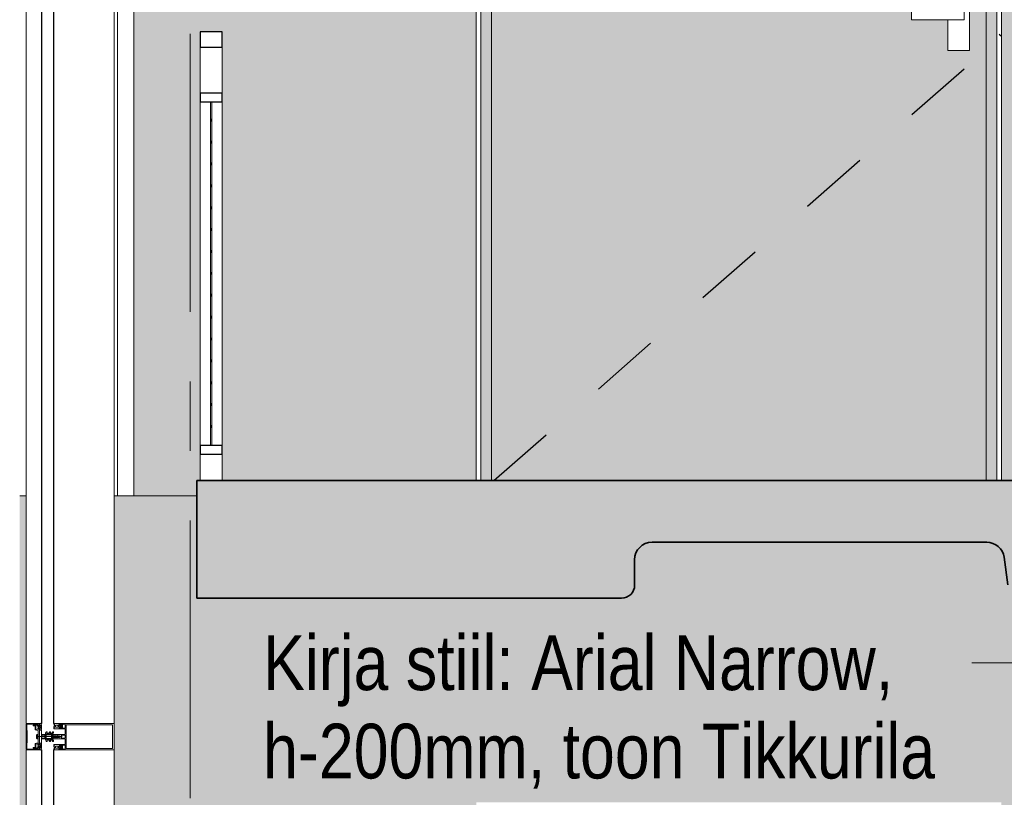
# Model space of a CAD drawing. Header units: millimetres. Extents: x -35550 to -1797, y -2320 to 9844.
# Tile 44 of 96: x -29225 to -26975, y 4911 to 6688. Entities that reach past the tile are written whole.
import ezdxf

# ---------------------------------------------------------------- set-up
doc = ezdxf.new("R2010")
doc.units = ezdxf.units.MM
doc.linetypes.add('Dash', pattern=[317.5, 158.75, -158.75])
doc.linetypes.add('Grid Line 1_2_', pattern=[1111.25, 635, -158.75, 158.75, -158.75])
for name, color, linetype, lineweight in [('Balusters', 7, 'Continuous', 18), ('Curtain Panels', 7, 'Continuous', 18), ('Curtain Panels-1', 7, 'Continuous', 25), ('Curtain Wall Mullions', 7, 'Continuous', 18), ('Detail Items', 7, 'Continuous', 18), ('Doors', 7, 'Continuous', 18), ('Generic Models', 7, 'Continuous', 18), ('Generic Models-6', 7, 'Continuous', 35), ('Grids-1', 7, 'Grid Line 1_2_', 9), ('Hidden Lines', 7, 'Dash', 25), ('Railings', 7, 'Continuous', 18), ('Rails', 7, 'Continuous', 25), ('Text Notes', 7, 'Continuous', 9), ('Walls', 7, 'Continuous', 18)]:
    doc.layers.add(name, color=color, linetype=linetype, lineweight=lineweight)
for name, color, linetype, lineweight, true_color in [('Doors-4', 7, 'Continuous', 18, 0x7da2b7), ('Generic Models-5', 9, 'Continuous', 18, 0x808080), ('Surface Pattern-1', 7, 'Continuous', 18, 0xc0c0c0)]:
    doc.layers.add(name, color=color, linetype=linetype, lineweight=lineweight, true_color=true_color)
doc.styles.add('Swis721 Cn BT_2', font='swissc.ttf', dxfattribs={"height": 125})

# ---------------------------------------------------------------- blocks, each defined once
blk = doc.blocks.new('SMA_D01_ 1-poolne - SU-P-08 - 1200x2100 EI 3 korrus-2306347-Ukse BOKSI nr')
at = {"layer": 'Doors-4'}
blk.add_hatch(color=256, dxfattribs=at).paths.add_polyline_path([(-29336, 5635), (-29311, 5635), (-29311, 7665), (-28181, 7665), (-28181, 5635), (-28156, 5635), (-28156, 7690), (-29336, 7690), (-29336, 6774.9)], flags=0)
h = blk.add_hatch(color=256, dxfattribs=at)
h.paths.add_polyline_path([(-28181, 5635), (-28181, 7665), (-29311, 7665), (-29311, 5635), (-28218.5, 5635)], flags=0)
h.paths.add_polyline_path([(-28268.5, 6617.5), (-28268.5, 6687.5), (-28351, 6687.5), (-28351, 6712.5), (-28268.5, 6712.5), (-28268.5, 6737.5), (-28218.5, 6737.5), (-28218.5, 6617.5)], flags=0)
at = {"layer": 'Doors'}
for p, q in [((-29336, 7690), (-29336, 5635)), ((-28156, 7690), (-29336, 7690)), ((-28156, 5635), (-28156, 7690)), ((-29311, 7665), (-29311, 5635)), ((-29311, 7665), (-28181, 7665)), ((-28181, 7665), (-29311, 7665)), ((-29311, 7665), (-29311, 5635)), ((-28181, 7665), (-28181, 5635)), ((-28181, 5635), (-28181, 7665)), ((-28268.5, 6737.5), (-28218.5, 6737.5)), ((-28268.5, 6712.5), (-28268.5, 6737.5)), ((-28218.5, 6737.5), (-28218.5, 6617.5)), ((-28351, 6712.5), (-28231, 6712.5)), ((-28351, 6712.5), (-28351, 6687.5)), ((-28231, 6712.5), (-28231, 6687.5)), ((-28231, 6687.5), (-28351, 6687.5)), ((-28268.5, 6617.5), (-28268.5, 6687.5)), ((-28218.5, 6617.5), (-28268.5, 6617.5))]:
    blk.add_line(p, q, dxfattribs=at)
at = {"layer": 'Hidden Lines'}
for p in [(-29346, 7700), (-29306, 5635)]:
    blk.add_line(p, (-28146, 6650), dxfattribs=at)
blk = doc.blocks.new('Rectangular Mullion - Schüco vert_ mullion_ cover cap 45mm_ profiil 150mm-1593292-Ukse BOKSI nr')
at = {"layer": 'Curtain Wall Mullions'}
for p, q in [((-30374.5, 5080), (-30374.5, 6940)), ((-30339.6, 5080), (-30339.6, 6940)), ((-30173.5, 6940), (-30173.5, 5080))]:
    blk.add_line(p, q, dxfattribs=at)
blk = doc.blocks.new('System Panel - Glazed-1985321-Ukse BOKSI nr')
at = {"layer": 'Curtain Panels-1'}
for p, q in [((-30339.5, 6940), (-30339.5, 5080)), ((-30311.5, 5080), (-30311.5, 6940))]:
    blk.add_line(p, q, dxfattribs=at)
blk = doc.blocks.new('Rectangular Mullion - Schüco vert_ mullion_ cover cap 45mm_ profiil 150mm-1587551-Ukse BOKSI nr')
at = {"layer": 'Curtain Wall Mullions'}
for p, q in [((-30374.5, 4200), (-30374.5, 5020)), ((-30339.6, 4200), (-30339.6, 5020)), ((-30173.5, 5020), (-30173.5, 4200))]:
    blk.add_line(p, q, dxfattribs=at)
blk = doc.blocks.new('Rectangular Mullion - HI_CovCap-30mm_Mull-125mm-488932-Ukse BOKSI nr')
at = {"layer": 'Detail Items'}
for p, q in [((-30374.1, 2.5), (-30374.1, 57.5)), ((-30372.8, 57.7), (-30372.8, 53.7)), ((-30355, 58.2), (-30355, 55.4)), ((-30354, 56), (-30354, 46)), ((-30349.4, 58.4), (-30353.7, 56.5)), ((-30353.6, 45.5), (-30347.5, 44.4)), ((-30352.2, 48), (-30352.2, 54.6)), ((-30351.6, 55.6), (-30350, 56.3)), ((-30346.6, 54.8), (-30347.6, 54)), ((-30347.6, 48), (-30346.6, 47.2)), ((-30347.1, 52.2), (-30347.1, 49.8)), ((-30346.5, 51.7), (-30346.5, 52.9)), ((-30346.5, 49.1), (-30346.5, 50.3)), ((-30346, 53.4), (-30344.8, 53.4)), ((-30344.4, 52.4), (-30346, 51.4)), ((-30346, 50.6), (-30344.4, 49.6)), ((-30344.8, 48.6), (-30346, 48.6)), ((-30344.3, 52.9), (-30344.3, 52.6)), ((-30344.3, 49.4), (-30344.3, 49.1)), ((-30343.9, 55.1), (-30343.9, 54.5)), ((-30343.9, 47.5), (-30343.9, 46.8)), ((-30343.3, 53.8), (-30343.3, 55.1)), ((-30342.9, 53.3), (-30342.7, 53.3)), ((-30342.8, 48.8), (-30342.8, 48.7)), ((-30342.2, 54.8), (-30342.7, 54.5)), ((-30342.5, 52.9), (-30342.6, 52.7)), ((-30342.4, 49.3), (-30342.6, 49.2)), ((-30342.4, 52.2), (-30342.3, 52.2)), ((-30342.4, 49.9), (-30342.3, 49.8)), ((-30342.2, 51.7), (-30342.3, 51.5)), ((-30342.3, 51), (-30342.1, 51)), ((-30342.1, 50.5), (-30342.3, 50.4)), ((-30339.3, 56.8), (-30340.8, 57.6)), ((-30340.1, 55.7), (-30339.3, 56.2)), ((-30339.3, 54.6), (-30340.1, 55)), ((-30340.1, 53.5), (-30339.3, 54)), ((-30339.3, 52.4), (-30340.1, 52.9)), ((-30340.1, 51.3), (-30339.3, 51.8)), ((-30339.3, 50.2), (-30340.1, 50.7)), ((-30340.1, 49.1), (-30339.3, 49.6)), ((-30339.3, 48), (-30340.1, 48.5)), ((-30340.1, 47), (-30339.3, 47.4)), ((-30339.3, 45.7), (-30340.1, 46.2)), ((-30339.1, 61), (-30339.1, 61.9)), ((-30311.1, 59.6), (-30311.1, 58.9)), ((-30310.8, 59.8), (-30310.9, 59.8)), ((-30310.1, 53.4), (-30310.9, 53)), ((-30310.9, 52.4), (-30310.1, 51.9)), ((-30310.1, 51.2), (-30310.9, 50.7)), ((-30310.9, 50.2), (-30310.1, 49.7)), ((-30310.1, 49), (-30310.9, 48.5)), ((-30310.2, 58.5), (-30310.2, 59.2)), ((-30309.9, 59.8), (-30309.9, 58.5)), ((-30309.8, 58.1), (-30308.8, 55.9)), ((-30307.5, 52.4), (-30307.5, 55.2)), ((-30306.5, 56.2), (-30303.5, 56.2)), ((-30303.5, 51.4), (-30306.5, 51.4)), ((-30301.5, 54.2), (-30301.5, 53.4)), ((-30299.5, 57.3), (-30300, 57.5)), ((-30299.9, 54.3), (-30300, 54.5)), ((-30300, 53.8), (-30299.9, 53.8)), ((-30299.9, 53.1), (-30300, 53.2)), ((-30299.9, 55), (-30299.8, 55)), ((-30299.9, 52.6), (-30299.8, 52.7)), ((-30299.6, 55.5), (-30299.7, 55.7)), ((-30299.5, 52), (-30299.7, 52.1)), ((-30299.5, 56.1), (-30299.3, 56.1)), ((-30299.4, 51.4), (-30299.3, 51.6)), ((-30298.9, 57.9), (-30298.9, 56.6)), ((-30298.3, 57.3), (-30298.3, 57.9)), ((-30298.3, 49.6), (-30298.3, 50.3)), ((-30297.9, 55.7), (-30297.9, 55.4)), ((-30297.9, 52.2), (-30297.9, 51.9)), ((-30297.7, 55.2), (-30296.1, 54.2)), ((-30296.1, 53.4), (-30297.7, 52.4)), ((-30285.6, 47.6), (-30297.6, 47.6)), ((-30296.2, 56.2), (-30297.4, 56.2)), ((-30297.4, 51.4), (-30296.2, 51.4)), ((-30295.7, 54.5), (-30295.7, 55.7)), ((-30295.7, 51.9), (-30295.7, 53.1)), ((-30294.6, 56.8), (-30295.5, 57.6)), ((-30295.5, 50), (-30294.6, 50.8)), ((-30295.1, 52.6), (-30295.1, 54.9)), ((-30291.7, 56.2), (-30292.7, 57.2)), ((-30292.7, 50.4), (-30291.7, 51.4)), ((-30291.4, 52.1), (-30291.4, 55.5)), ((-30285.1, 36.5), (-30285.1, 47.1)), ((-30181.2, 60), (-30280.5, 60)), ((-30181.2, 56.9), (-30280.5, 56.9)), ((-30188.1, 60), (-30174.6, 60)), ((-30173.1, 58.5), (-30173.1, 1.5)), ((-30350.9, 32.3), (-30350.9, 27.7)), ((-30349.5, 25.9), (-30349.5, 34.1)), ((-30347.2, 44.1), (-30347.2, 35.3)), ((-30347.2, 34.8), (-30347.2, 30.3)), ((-30347.2, 29.8), (-30347.2, 25.3)), ((-30347.2, 24.8), (-30347.2, 15.9)), ((-30346, 30), (-30291.8, 30)), ((-30339.1, 34), (-30339.1, 33.6)), ((-30339.1, 26.3), (-30339.1, 26)), ((-30338.1, 25), (-30332.4, 25)), ((-30333.1, 33.7), (-30337.4, 33.7)), ((-30337.4, 26.3), (-30333.1, 26.3)), ((-30332.1, 32.1), (-30332.1, 32.7)), ((-30332.1, 27.3), (-30332.1, 27.9)), ((-30331.1, 30.7), (-30331.8, 31.4)), ((-30331.8, 28.6), (-30331.1, 29.3)), ((-30330.7, 33.3), (-30330.7, 32.7)), ((-30330.7, 27.3), (-30330.7, 26)), ((-30330.4, 32), (-30330.1, 31.7)), ((-30330.1, 28.3), (-30330.4, 28)), ((-30330.3, 37.4), (-30330.3, 35.9)), ((-30330.3, 24.1), (-30330.3, 22.6)), ((-30328.6, 40.4), (-30330.2, 37.6)), ((-30314.3, 35.4), (-30329.8, 35.4)), ((-30329.8, 24.6), (-30314.3, 24.6)), ((-30316.6, 34.3), (-30329.7, 34.3)), ((-30328.6, 33.4), (-30328.6, 26.6)), ((-30328.1, 33.9), (-30317.1, 33.9)), ((-30317.1, 26.1), (-30328.1, 26.1)), ((-30327, 38.2), (-30326.5, 39.1)), ((-30323.3, 37.5), (-30326.5, 37.5)), ((-30321.3, 40.4), (-30322.9, 37.7)), ((-30319.7, 38.2), (-30319.2, 39.1)), ((-30316, 37.5), (-30319.3, 37.5)), ((-30316.6, 26.6), (-30316.6, 33.4)), ((-30314.1, 40.3), (-30315.6, 37.7)), ((-30315.6, 31.9), (-30315.6, 33.3)), ((-30315.6, 26.7), (-30315.6, 28.1)), ((-30314.9, 30.5), (-30315.5, 31.4)), ((-30315.4, 28.3), (-30314.2, 28.3)), ((-30315.3, 28.9), (-30314.9, 29.5)), ((-30314.6, 28.6), (-30315.1, 28.6)), ((-30314.1, 33.5), (-30314.1, 34.5)), ((-30314.1, 30.4), (-30314.1, 30.2)), ((-30314.1, 25.5), (-30314.1, 26.5)), ((-30313.9, 35.6), (-30311.9, 39.1)), ((-30311.9, 20.9), (-30313.9, 24.3)), ((-30313.8, 30.3), (-30313.6, 30.6)), ((-30313.6, 35), (-30286.6, 35)), ((-30286.6, 25), (-30313.6, 25)), ((-30312.9, 30.3), (-30312.9, 28.9)), ((-30308.7, 32.2), (-30308.6, 32.4)), ((-30308.6, 27.5), (-30308.7, 27.7)), ((-30308.2, 32.4), (-30308.1, 32.2)), ((-30308.1, 27.8), (-30308.2, 27.5)), ((-30308, 28.7), (-30308, 30.7)), ((-30307.3, 31), (-30307, 30.7)), ((-30306.8, 30.6), (-30306.8, 30.9)), ((-30306.6, 29.4), (-30306.7, 29.4)), ((-30306.3, 32.1), (-30304.6, 31.9)), ((-30304.6, 28.1), (-30306.3, 27.9)), ((-30306.1, 30.8), (-30306.1, 29.9)), ((-30305.3, 31.3), (-30305.4, 31.3)), ((-30305.4, 28.7), (-30305.3, 28.7)), ((-30303.4, 30.4), (-30304.6, 31.1)), ((-30304.6, 28.9), (-30303.4, 29.6)), ((-30304, 31.7), (-30302.6, 30.9)), ((-30302.6, 29.1), (-30304, 28.3)), ((-30293.5, 27.3), (-30293.5, 32.7)), ((-30293, 33.2), (-30285.6, 33.2)), ((-30285.6, 26.8), (-30293, 26.8)), ((-30285.1, 32.7), (-30285.1, 27.3)), ((-30285.1, 12.9), (-30285.1, 23.5)), ((-30372.8, 6.3), (-30372.8, 2.3)), ((-30355, 4.6), (-30355, 1.8)), ((-30354, 14), (-30354, 4)), ((-30353.7, 3.5), (-30349.4, 1.6)), ((-30347.5, 15.6), (-30353.6, 14.5)), ((-30352.2, 5.4), (-30352.2, 12)), ((-30350, 3.7), (-30351.6, 4.4)), ((-30347.6, 12), (-30346.6, 12.8)), ((-30346.6, 5.2), (-30347.6, 6)), ((-30347.1, 7.8), (-30347.1, 10.2)), ((-30346.5, 10.9), (-30346.5, 9.7)), ((-30346.5, 8.3), (-30346.5, 7.1)), ((-30344.8, 11.4), (-30346, 11.4)), ((-30346, 9.4), (-30344.4, 10.4)), ((-30344.4, 7.6), (-30346, 8.6)), ((-30346, 6.6), (-30344.8, 6.6)), ((-30344.3, 10.6), (-30344.3, 10.9)), ((-30344.3, 7.1), (-30344.3, 7.4)), ((-30343.9, 12.5), (-30343.9, 13.2)), ((-30343.9, 4.9), (-30343.9, 5.5)), ((-30343.3, 6.2), (-30343.3, 4.9)), ((-30342.9, 6.7), (-30342.7, 6.7)), ((-30342.8, 11.2), (-30342.8, 11.3)), ((-30342.2, 5.2), (-30342.7, 5.5)), ((-30342.4, 10.7), (-30342.6, 10.8)), ((-30342.5, 7.1), (-30342.6, 7.3)), ((-30342.4, 10.1), (-30342.3, 10.2)), ((-30342.4, 7.8), (-30342.3, 7.8)), ((-30342.1, 9.5), (-30342.3, 9.6)), ((-30342.3, 9), (-30342.1, 9)), ((-30342.2, 8.3), (-30342.3, 8.5)), ((-30339.3, 3.2), (-30340.8, 2.4)), ((-30339.3, 14.3), (-30340.1, 13.8)), ((-30340.1, 13), (-30339.3, 12.6)), ((-30339.3, 12), (-30340.1, 11.5)), ((-30340.1, 10.9), (-30339.3, 10.4)), ((-30339.3, 9.8), (-30340.1, 9.3)), ((-30340.1, 8.7), (-30339.3, 8.2)), ((-30339.3, 7.6), (-30340.1, 7.1)), ((-30340.1, 6.5), (-30339.3, 6)), ((-30339.3, 5.4), (-30340.1, 5)), ((-30340.1, 4.3), (-30339.3, 3.8)), ((-30330.2, 22.4), (-30328.6, 19.6)), ((-30326.5, 20.9), (-30327, 21.7)), ((-30326.5, 22.5), (-30323.3, 22.5)), ((-30322.9, 22.2), (-30321.3, 19.6)), ((-30319.2, 20.9), (-30319.7, 21.7)), ((-30319.3, 22.5), (-30316, 22.5)), ((-30315.6, 22.2), (-30314.1, 19.7)), ((-30311.1, 0.4), (-30311.1, 1.1)), ((-30310.1, 11), (-30310.9, 11.4)), ((-30310.9, 9.8), (-30310.1, 10.2)), ((-30310.1, 8.7), (-30310.9, 9.2)), ((-30310.9, 7.5), (-30310.1, 8)), ((-30310.1, 6.6), (-30310.9, 7)), ((-30310.8, 0.2), (-30310.9, 0.2)), ((-30310.2, 1.4), (-30310.2, 0.8)), ((-30309.9, 0.2), (-30309.9, 1.5)), ((-30309.8, 1.9), (-30308.8, 4.1)), ((-30307.5, 7.6), (-30307.5, 4.8)), ((-30303.5, 8.6), (-30306.5, 8.6)), ((-30306.5, 3.8), (-30303.5, 3.8)), ((-30301.5, 5.8), (-30301.5, 6.6)), ((-30299.9, 6.8), (-30300, 6.7)), ((-30300, 6.2), (-30299.9, 6.1)), ((-30299.9, 5.7), (-30300, 5.5)), ((-30299.5, 2.7), (-30300, 2.4)), ((-30299.9, 7.4), (-30299.8, 7.3)), ((-30299.9, 5), (-30299.8, 5)), ((-30299.5, 8), (-30299.7, 7.9)), ((-30299.6, 4.5), (-30299.7, 4.3)), ((-30299.5, 3.9), (-30299.3, 3.9)), ((-30299.4, 8.5), (-30299.3, 8.4)), ((-30298.9, 2.1), (-30298.9, 3.4)), ((-30298.3, 10.4), (-30298.3, 9.7)), ((-30298.3, 2.7), (-30298.3, 2.1)), ((-30297.9, 7.8), (-30297.9, 8.1)), ((-30297.9, 4.3), (-30297.9, 4.6)), ((-30296.1, 6.6), (-30297.7, 7.6)), ((-30297.7, 4.8), (-30296.1, 5.8)), ((-30297.6, 12.4), (-30285.6, 12.4)), ((-30297.4, 8.6), (-30296.2, 8.6)), ((-30296.2, 3.8), (-30297.4, 3.8)), ((-30295.7, 8.1), (-30295.7, 6.9)), ((-30295.7, 5.5), (-30295.7, 4.3)), ((-30295.5, 10), (-30294.6, 9.2)), ((-30294.6, 3.2), (-30295.5, 2.4)), ((-30295.1, 7.3), (-30295.1, 5)), ((-30291.7, 8.6), (-30292.7, 9.6)), ((-30292.7, 2.8), (-30291.7, 3.8)), ((-30291.4, 4.5), (-30291.4, 7.9)), ((-30181.2, 3.1), (-30280.5, 3.1)), ((-30181.2, 0), (-30280.5, 0)), ((-30174.6, 0), (-30188.1, 0)), ((-30339.1, -1), (-30339.1, -1.9))]:
    blk.add_line(p, q, dxfattribs=at)
at = {"layer": 'Detail Items', "flags": 128}
for points in [[(-30355.5, 54.9), (-30358.8, 54.9), (-30358.8, 56.2), (-30356.3, 56.2), (-30356.3, 58.7), (-30371.8, 58.7)], [(-30371.6, 60), (-30344.1, 60), (-30344.1, 58.9), (-30347.8, 57.7)], [(-30349.3, 58.4), (-30350.6, 58.4), (-30351.7, 58.7), (-30354.5, 58.7)], [(-30351.4, 13), (-30345.5, 14), (-30345.5, 12.5), (-30344.9, 12.5), (-30344.1, 13.3), (-30344.1, 46.7), (-30344.9, 47.5), (-30345.5, 47.5), (-30345.5, 46), (-30351.4, 47)], [(-30348.4, 55.6), (-30345.5, 56.4), (-30345.5, 54.5), (-30344.9, 54.5), (-30344.1, 55.3), (-30344.1, 58.5), (-30347.8, 57.5)], [(-30345.8, 54.2), (-30345.9, 54.2), (-30346.2, 54.7)], [(-30346.2, 47.3), (-30345.9, 47.8), (-30345.8, 47.8)], [(-30341.2, 59.8), (-30343.9, 59.8), (-30343.9, 55.7)], [(-30343.9, 46.2), (-30343.9, 44.8), (-30340, 44.8), (-30339.3, 45.2)], [(-30343.3, 47), (-30343.3, 48.2), (-30343, 48.2), (-30343.2, 46.9)], [(-30310.9, 48), (-30310.2, 47.6), (-30298.3, 47.6), (-30298.3, 48.9)], [(-30298.3, 58.5), (-30298.3, 60), (-30309.7, 60)], [(-30298.9, 51), (-30299, 49.7), (-30299, 51), (-30299.1, 51)], [(-30294, 54), (-30294, 58.5), (-30296.7, 58.5), (-30296.7, 57.3), (-30297.3, 57.3), (-30298.1, 58.1), (-30298.1, 60), (-30278.1, 60)], [(-30298.1, 48.1), (-30298.1, 49.5), (-30297.3, 50.3), (-30296.7, 50.3), (-30296.7, 49.1), (-30294, 49.1), (-30294, 53.5)], [(-30296, 57.5), (-30296.3, 57), (-30296.4, 57)], [(-30296.4, 50.6), (-30296.3, 50.6), (-30296, 50.1)], [(-30292, 57.9), (-30291.4, 57.3), (-30290.8, 57.3), (-30290.8, 58.5), (-30285.1, 58.5), (-30285.1, 54)], [(-30285.1, 53.5), (-30285.1, 49.1), (-30290.8, 49.1), (-30290.8, 50.3), (-30291.4, 50.3), (-30292, 49.6)], [(-30278.1, 3.1), (-30282.8, 3.1), (-30282.8, 56.9), (-30278.1, 56.9)], [(-30188.1, 56.9), (-30177.4, 56.9), (-30177.4, 3.1), (-30188.1, 3.1)], [(-30348.9, 24.8), (-30347.3, 24.6), (-30347.3, 35.4), (-30348.9, 35.2)], [(-30339.5, 15.3), (-30339.1, 15.3), (-30339.1, 44.7), (-30339.5, 44.7)], [(-30338.1, 35), (-30314.1, 35), (-30314.1, 33.4)], [(-30337.7, 33.4), (-30337.7, 32.6), (-30338.1, 32.6)], [(-30338.1, 27.3), (-30337.7, 27.3), (-30337.7, 26.6)], [(-30330.1, 25.5), (-30328.1, 25.7), (-30316.6, 25.7)], [(-30314.1, 26.6), (-30314.1, 25), (-30330, 25)], [(-30313.8, 28.4), (-30313.4, 28.8), (-30313.4, 29.8), (-30313.5, 29.6), (-30314.2, 28.7)], [(-30313.8, 29.9), (-30313.7, 29.9), (-30313.7, 30)], [(-30296.3, 30.9), (-30298.3, 32), (-30300.2, 32), (-30300.5, 32.5), (-30300.8, 32), (-30302, 32), (-30302.3, 32.5), (-30302.6, 32), (-30303.8, 32), (-30304.1, 32.5), (-30304.4, 32), (-30305.6, 32), (-30305.9, 32.5), (-30306.2, 32), (-30307.4, 32), (-30307.7, 32.5), (-30308, 32), (-30309.2, 32), (-30309.5, 32.5), (-30309.8, 32), (-30311, 32), (-30311.3, 32.5), (-30311.6, 32), (-30312.8, 32), (-30313.1, 32.5)], [(-30313.1, 27.5), (-30312.1, 27.5), (-30311.9, 28), (-30310.6, 28), (-30310.3, 27.5), (-30310.1, 28), (-30308.8, 28), (-30308.5, 27.5), (-30308.3, 28), (-30307, 28), (-30306.7, 27.5), (-30306.5, 28), (-30305.2, 28), (-30304.9, 27.5), (-30304.7, 28), (-30303.4, 28), (-30303.1, 27.5), (-30302.9, 28), (-30301.6, 28), (-30301.3, 27.5), (-30301.1, 28), (-30299.8, 28), (-30299.5, 27.5), (-30299.3, 28), (-30298.3, 28), (-30296.3, 29.1)], [(-30307.1, 29.6), (-30307.4, 30.1), (-30307.5, 28.8)], [(-30307.3, 30.4), (-30307.2, 30.4), (-30307, 30.4)], [(-30371.8, 1.3), (-30356.3, 1.3), (-30356.3, 3.8), (-30358.8, 3.8), (-30358.8, 5.1), (-30355.5, 5.1)], [(-30347.8, 2.3), (-30344.1, 1.1), (-30344.1, 0), (-30371.6, 0)], [(-30354.5, 1.3), (-30351.7, 1.3), (-30350.6, 1.6), (-30349.3, 1.6)], [(-30347.8, 2.5), (-30344.1, 1.5), (-30344.1, 4.7), (-30344.9, 5.5), (-30345.5, 5.5), (-30345.5, 3.6), (-30348.4, 4.4)], [(-30346.2, 12.7), (-30345.9, 12.2), (-30345.8, 12.2)], [(-30345.8, 5.8), (-30345.9, 5.8), (-30346.2, 5.3)], [(-30343.9, 13.8), (-30343.9, 15.2), (-30340, 15.2), (-30339.3, 14.8)], [(-30341.2, 0.2), (-30343.9, 0.2), (-30343.9, 4.3)], [(-30343.3, 13), (-30343.3, 11.8), (-30343, 11.8), (-30343.2, 13.1)], [(-30310.9, 12), (-30310.2, 12.4), (-30298.3, 12.4), (-30298.3, 11)], [(-30298.3, 1.5), (-30298.3, 0), (-30309.7, 0)], [(-30298.9, 8.9), (-30299, 10.2), (-30299, 9), (-30299.1, 9)], [(-30294, 6.4), (-30294, 10.9), (-30296.7, 10.9), (-30296.7, 9.7), (-30297.3, 9.7), (-30298.1, 10.5), (-30298.1, 11.9)], [(-30278.1, 0), (-30298.1, 0), (-30298.1, 1.9), (-30297.3, 2.7), (-30296.7, 2.7), (-30296.7, 1.5), (-30294, 1.5), (-30294, 5.9)], [(-30296.4, 9.4), (-30296.3, 9.4), (-30296, 9.9)], [(-30296, 2.5), (-30296.3, 3), (-30296.4, 3)], [(-30292, 10.3), (-30291.4, 9.7), (-30290.8, 9.7), (-30290.8, 10.9), (-30285.1, 10.9), (-30285.1, 6.4)], [(-30285.1, 5.9), (-30285.1, 1.5), (-30290.8, 1.5), (-30290.8, 2.7), (-30291.4, 2.7), (-30292, 2)]]:
    blk.add_lwpolyline(points, dxfattribs=at)
for points in [[(-30339.5, 15.3), (-30339.5, 44.7), (-30344, 44.7), (-30344, 15.3)], [(-30302.1, 30), (-30303.2, 30)]]:
    blk.add_lwpolyline(points, close=True, dxfattribs=at)
at = {"layer": 'Detail Items'}
for centre, radius, start, end in [((-30371.6, 57.5), 2.5, 89.9958, 180.0044), ((-30371.8, 57.7), 1, 89.9747, 180.027), ((-30834.2, 30), 462, 357.0596, 2.9404), ((-30355.5, 55.4), 0.5, 269.9693, 0.0307), ((-30354.5, 58.2), 0.5, 89.9737, 180.0289), ((-30353.5, 56), 0.5, 115, 180), ((-30353.5, 46), 0.5, 180, 260), ((-30351.2, 54.6), 1, 115, 180), ((-30351.2, 48), 1, 180, 260), ((-30349.7, 55.8), 0.6, 18.8192, 115), ((-30349.2, 57.9), 0.6, 8.4417, 115), ((-30349.3, 57.6), 0.8, 31.4994, 90), ((-30348.6, 56.2), 0.6, 198.8192, 285), ((-30348, 58.4), 0.674, 211.4994, 289.3465), ((-30348, 58.1), 0.6, 188.4417, 285), ((-30347.1, 53.4), 0.8, 129.9967, 247.3844), ((-30347.1, 48.6), 0.8, 112.6228, 229.9969), ((-30347.6, 52.2), 0.5, 0.0003, 67.3776), ((-30347.6, 49.8), 0.5, 292.6209, 0.0012), ((-30346.4, 54.5), 0.3, 30.0049, 129.9897), ((-30346.4, 47.4), 0.3, 229.9887, 330.0017), ((-30346, 52.9), 0.5, 89.9899, 180.0101), ((-30346.2, 51.7), 0.3, 179.9936, 300.0024), ((-30346.2, 50.3), 0.3, 60.0027, 180.0013), ((-30346, 49.1), 0.5, 180.0092, 269.9908), ((-30345, 51.2), 3.14, 75.4979, 104.5021), ((-30345, 50.8), 3.14, 255.517, 283.1975), ((-30344.8, 52.9), 0.5, 359.9897, 90.0103), ((-30344.8, 49.1), 0.5, 270.009, 359.991), ((-30344.6, 52.6), 0.3, 299.9936, 0.0121), ((-30344.6, 49.4), 0.3, 359.9893, 60.005), ((-30344.2, 47.5), 0.3, 0, 103.1975), ((-30344.2, 54.5), 0.3, 270.0185, 359.0948), ((-30343.9, 55.4), 0.3, 270, 90), ((-30343.6, 47), 0.33, 215.0901, 360), ((-30343.6, 46.2), 0.3, 97.1885, 179.997), ((-30343.7, 46.9), 0.5, 277.1737, 0.0088), ((-30342.6, 55.1), 0.65, 0, 180), ((-30342.8, 53.8), 0.5, 180, 215.0779), ((-30343, 48.2), 0.3, 144.1588, 180), ((-30342.2, 53.6), 1, 120.0023, 179.1728), ((-30342.8, 53.6), 0.339, 179.1783, 266.9975), ((-30346.8, 51), 4.4, 324.1588, 35.0779), ((-30343, 48.5), 0.3, 270.0112, 26.991), ((-30342.6, 48.9), 0.3, 105.0015, 206.9968), ((-30342.7, 53), 0.272, 330.011, 86.9853), ((-30342.3, 52.5), 0.316, 150.007, 251.9967), ((-30342.2, 50.1), 0.316, 120.0026, 221.9974), ((-30342.1, 51.3), 0.316, 134.991, 237.0104), ((-30342.5, 49.6), 0.3, 284.9955, 42.0028), ((-30342.4, 51.9), 0.3, 315.0005, 72.0009), ((-30342.4, 55.1), 0.4, 299.9937, 0), ((-30342.3, 50.7), 0.3, 300.0003, 56.9985), ((-30342.5, 62.3), 2.86, 297.5921, 351.6433), ((-30340.5, 58.1), 0.5, 115.3637, 240.1649), ((-30342, 61.1), 2.91, 295.3637, 350.4545), ((-30339.9, 55.4), 0.417, 125.132, 234.868), ((-30339.9, 53.2), 0.415, 125.012, 234.988), ((-30339.9, 51), 0.43, 127.8436, 233.8234), ((-30339.9, 48.8), 0.419, 125.4665, 234.6999), ((-30339.9, 46.6), 0.416, 116.9541, 241.568), ((-30339.4, 61.9), 0.3, 359.9022, 171.6433), ((-30339.4, 56.5), 0.3, 300.7154, 60.1649), ((-30339.4, 54.3), 0.3, 300.5887, 59.5346), ((-30339.4, 52.1), 0.3, 300.1448, 59.5346), ((-30339.4, 49.9), 0.3, 300.3449, 59.5346), ((-30339.4, 47.7), 0.3, 300.3446, 59.7685), ((-30339.4, 45.5), 0.3, 299.7965, 60.132), ((-30341.1, 61), 2, 350.4545, 359.9022), ((-30310.9, 59.6), 0.2, 89.962, 180.0227), ((-30300.4, 58.9), 10.7, 180.0006, 206.6602), ((-30310.8, 52.7), 0.3, 119.9964, 240.0036), ((-30310.8, 50.5), 0.3, 119.9964, 240.0036), ((-30310.8, 48.3), 0.3, 119.9964, 240.0036), ((-30310.8, 59.2), 0.6, 359.9898, 90.0124), ((-30303.9, 58.5), 6.3, 180.0004, 208.0721), ((-30310.4, 53.9), 0.51, 301.8069, 26.6614), ((-30310.3, 51.6), 0.41, 299.9985, 60.0015), ((-30310.3, 49.4), 0.41, 300.0052, 59.9948), ((-30309.7, 59.8), 0.2, 90.0083, 179.9961), ((-30308.9, 58.5), 1, 180.0045, 203.9938), ((-30309.1, 55.7), 0.35, 208.0748, 23.9984), ((-30306.5, 55.2), 1, 89.9928, 180.0072), ((-30306.5, 52.4), 1, 180.0013, 269.9987), ((-30303.5, 54.2), 2, 359.9974, 90.0026), ((-30303.5, 53.4), 2, 270.0021, 359.9979), ((-30299.5, 57.9), 0.65, 0, 180), ((-30299.8, 57.9), 0.4, 180, 240.0063), ((-30299.9, 53.5), 0.3, 123.0015, 239.9997), ((-30299.8, 54.7), 0.3, 107.9991, 224.9995), ((-30299.7, 52.4), 0.3, 137.9972, 255.0045), ((-30300.1, 54.1), 0.316, 302.9896, 45.009), ((-30300, 52.9), 0.316, 318.0026, 59.9974), ((-30295.4, 53.8), 4.4, 144.9221, 215.8412), ((-30299.9, 55.3), 0.316, 288.0033, 29.993), ((-30299.5, 55.8), 0.272, 93.0147, 209.989), ((-30300, 56.4), 1, 0.8272, 59.9977), ((-30299.6, 51.7), 0.3, 333.0032, 74.9985), ((-30299.1, 51.3), 0.3, 153.009, 269.9888), ((-30299.3, 56.4), 0.339, 273.0025, 0.8217), ((-30299.4, 56.6), 0.5, 324.9221, 0), ((-30298.5, 49.7), 0.5, 179.9912, 262.8263), ((-30299.2, 51), 0.3, 360, 35.8412), ((-30298.6, 49.8), 0.33, 180, 324.9099), ((-30298.3, 58.2), 0.3, 90, 270), ((-30298.6, 48.9), 0.3, 0.003, 82.8115), ((-30298, 57.3), 0.3, 180.9052, 269.9815), ((-30298, 50.3), 0.3, 76.8025, 180), ((-30297.6, 48.1), 0.5, 180, 270), ((-30297.2, 54), 3.14, 75.4979, 104.5021), ((-30297.4, 55.7), 0.5, 89.9897, 180.0103), ((-30297.6, 55.4), 0.3, 179.9879, 240.0064), ((-30297.6, 52.2), 0.3, 119.995, 180.0107), ((-30297.4, 51.9), 0.5, 180.009, 269.991), ((-30297.2, 53.6), 3.14, 256.8025, 284.483), ((-30296.2, 55.7), 0.5, 359.9899, 90.0101), ((-30296.2, 51.9), 0.5, 270.0092, 359.9908), ((-30296, 54.5), 0.3, 239.9976, 0.0064), ((-30296, 53.1), 0.3, 359.9987, 119.9973), ((-30295.7, 57.3), 0.3, 50.0103, 149.9951), ((-30295.7, 50.2), 0.3, 209.9983, 310.0113), ((-30294.6, 54.9), 0.5, 112.6224, 179.9997), ((-30294.6, 52.6), 0.5, 179.9988, 247.3791), ((-30295.1, 56.1), 0.8, 292.6156, 50.0033), ((-30295.1, 51.4), 0.8, 310.0031, 67.3772), ((-30294, 53.8), 0.25, 281.537, 78.463), ((-30292.4, 57.6), 0.5, 45, 225), ((-30292.4, 50), 0.5, 135, 315), ((-30292.4, 55.5), 1, 360, 45), ((-30292.4, 52.1), 1, 315, 360), ((-30285.6, 47.1), 0.5, 0, 90), ((-30285.1, 53.8), 0.25, 281.537, 78.463), ((-30174.6, 58.5), 1.5, 360, 90), ((-30341.8, 29.9), 9.4, 153.767, 165.5787), ((-30341.8, 30.1), 9.41, 194.4257, 206.2319), ((-30348.3, 33.1), 2.2, 103.9707, 152.728), ((-30348.3, 26.9), 2.2, 207.2746, 256.0268), ((-30347.5, 44.1), 0.3, 0, 80), ((-30347.3, 35), 0.256, 282.6804, 77.3196), ((-30347.3, 30), 0.256, 282.6804, 77.3196), ((-30347.3, 25), 0.256, 282.6804, 77.3196), ((-30338.1, 34), 1, 90, 180), ((-30338.1, 33.6), 1, 180, 270), ((-30338.1, 26.3), 1, 90, 180), ((-30338.1, 26), 1, 180, 270), ((-30337.4, 33.4), 0.3, 90, 180), ((-30337.4, 26.6), 0.3, 180, 270), ((-30333.1, 32.7), 1, 0, 90), ((-30333.1, 27.3), 1, 270, 0), ((-30332.4, 26), 1, 270, 306.8699), ((-30331.1, 32.1), 1, 180, 225), ((-30331.1, 27.9), 1, 135, 180), ((-30331.2, 24.4), 1, 53.1301, 126.8699), ((-30331.8, 30), 1, 315, 45), ((-30329.7, 33.3), 1, 90, 180), ((-30329.7, 32.7), 1, 180, 225), ((-30329.7, 27.3), 1, 135, 180), ((-30330.2, 26), 0.5, 180, 276), ((-30330, 26), 1, 233.1301, 270), ((-30329.8, 37.4), 0.5, 150, 180), ((-30329.8, 35.9), 0.5, 180, 270), ((-30329.8, 24.1), 0.5, 90, 180), ((-30329.8, 22.6), 0.5, 180, 210), ((-30331.8, 30), 2.4, 315, 45), ((-30327.6, 39.8), 1.2, 60, 150), ((-30328.1, 33.4), 0.5, 90, 180), ((-30328.1, 26.6), 0.5, 180, 270), ((-30327.6, 39.7), 1.3, 330, 60), ((-30326.5, 38), 0.5, 150, 270), ((-30323.3, 38), 0.5, 270, 330), ((-30320.3, 39.8), 1.2, 60, 150), ((-30319.3, 38), 0.5, 150, 270), ((-30320.3, 39.7), 1.3, 330, 60), ((-30317.1, 33.4), 0.5, 0, 90), ((-30317.1, 26.6), 0.5, 270, 0), ((-30316.6, 33.3), 1, 0, 90), ((-30316.6, 26.7), 1, 270, 0), ((-30316, 38), 0.5, 270, 330), ((-30314.6, 31.9), 1, 180, 210), ((-30315.4, 28.1), 0.2, 90, 180), ((-30315.1, 28.8), 0.2, 150, 270), ((-30315.8, 30), 1, 330, 30), ((-30314.6, 29.1), 0.5, 270, 315), ((-30314.3, 35.9), 0.5, 270, 330), ((-30314.3, 24.1), 0.5, 30, 90), ((-30314.2, 28.8), 0.5, 270, 315), ((-30313, 39.7), 1.3, 64.4117, 150), ((-30313.6, 34.5), 0.5, 90, 180), ((-30313.1, 33.5), 1, 180, 270), ((-30312.6, 33.4), 1.5, 180, 280.22), ((-30313.3, 30.4), 0.8, 95.5038, 180), ((-30313.8, 30.2), 0.3, 180, 270), ((-30312.6, 26.6), 1.5, 79.78, 180), ((-30313.1, 26.5), 1, 90, 180), ((-30313.6, 25.5), 0.5, 180, 270), ((-30313.7, 30.2), 0.2, 135, 270), ((-30313.7, 29.7), 0.2, 0, 90), ((-30313.3, 30.3), 0.4, 0, 135), ((-30313.6, 29.8), 0.2, 0, 90), ((-30313.7, 29.6), 0.2, 315, 0), ((-30308.8, -16.6), 48, 88.223, 95.5038), ((-30313.6, 29), 0.2, 315, 0), ((-30312.7, 28.9), 0.2, 180, 265.2875), ((-30308.8, 76.5), 48, 265.2875, 270.6868), ((-30313, 39.7), 1.3, 330, 60), ((-30308.8, 12.2), 20, 89.7236, 100.22), ((-30308.8, 47.7), 20, 259.78, 270.2764), ((-30308.4, 32.3), 0.2, 30, 150), ((-30308.4, 27.6), 0.2, 210, 330), ((-30308.2, 28.7), 0.2, 270.6868, 0), ((-30308.8, 12.2), 20, 83, 88.0497), ((-30308.8, 47.7), 20, 271.9503, 277), ((-30307.6, 30.7), 0.4, 45, 180), ((-30307.3, 30.2), 0.2, 90, 180), ((-30307.3, 28.8), 0.2, 180, 271.7659), ((-30307.2, 30.2), 0.2, 90, 210), ((-30307.3, 30.9), 0.5, 360, 88.223), ((-30308.8, 76.5), 48, 271.7659, 274), ((-30307.2, 30.6), 0.2, 270, 45), ((-30306.7, 29.9), 0.5, 210, 270), ((-30307, 30.6), 0.2, 270, 0), ((-30306.6, 29.9), 0.5, 270, 0), ((-30305.6, 30.8), 0.5, 86.1698, 180), ((-30308.8, -16.6), 48, 86, 86.1698), ((-30305.4, 29.7), 1.6, 60, 86), ((-30305.4, 30.3), 1.6, 274, 300), ((-30304.8, 30.4), 1.5, 60, 83), ((-30304.8, 29.6), 1.5, 277, 300), ((-30303.7, 30), 0.5, 0.0573, 60), ((-30303.7, 30), 0.5, 300, 359.9427), ((-30303.1, 30), 1, 0.0286, 60), ((-30303.1, 30), 1, 300, 359.9714), ((-30296.8, 30), 1, 300, 60), ((-30293, 32.7), 0.5, 90, 180), ((-30293, 27.3), 0.5, 180, 270), ((-30286.6, 36.5), 1.5, 270, 360), ((-30286.6, 23.5), 1.5, 0, 90), ((-30285.6, 32.7), 0.5, 360, 90), ((-30285.6, 27.3), 0.5, 270, 360), ((-30371.6, 2.5), 2.5, 179.998, 270.002), ((-30371.8, 2.3), 0.999, 179.97, 270.03), ((-30355.5, 4.6), 0.5, 359.9693, 90.0307), ((-30354.5, 1.8), 0.5, 179.9728, 270.0281), ((-30353.5, 14), 0.5, 100, 180), ((-30353.5, 4), 0.5, 180, 245), ((-30351.2, 12), 1, 100, 180), ((-30351.2, 5.4), 1, 180, 245), ((-30349.7, 4.2), 0.6, 245, 341.1808), ((-30349.2, 2.1), 0.6, 245, 351.5583), ((-30349.3, 2.4), 0.8, 270, 328.5006), ((-30348.6, 3.8), 0.6, 75, 161.1808), ((-30348, 1.9), 0.6, 75, 171.5583), ((-30348, 1.6), 0.674, 70.6535, 148.5006), ((-30347.1, 11.4), 0.8, 130.0031, 247.3772), ((-30347.1, 6.6), 0.8, 112.6156, 230.0033), ((-30347.5, 15.9), 0.3, 280, 360), ((-30347.6, 10.2), 0.5, 359.9988, 67.3791), ((-30347.6, 7.8), 0.5, 292.6224, 359.9997), ((-30346.4, 12.6), 0.3, 29.9983, 130.0113), ((-30346.4, 5.5), 0.3, 230.0103, 329.9951), ((-30346, 10.9), 0.5, 90.0092, 179.9908), ((-30346.2, 9.7), 0.3, 179.9987, 299.9973), ((-30346.2, 8.3), 0.3, 59.9976, 180.0064), ((-30346, 7.1), 0.5, 179.9899, 270.0101), ((-30345, 9.2), 3.14, 76.8025, 104.483), ((-30345, 8.8), 3.14, 255.4979, 284.5021), ((-30344.8, 10.9), 0.5, 0.009, 89.991), ((-30344.8, 7.1), 0.5, 269.9897, 0.0103), ((-30344.6, 10.6), 0.3, 299.995, 0.0107), ((-30344.6, 7.4), 0.3, 359.9879, 60.0064), ((-30344.2, 12.5), 0.3, 256.8025, 0), ((-30344.2, 5.5), 0.3, 0.9052, 89.9815), ((-30343.6, 13.8), 0.3, 180.003, 262.8115), ((-30343.6, 13), 0.33, 0, 144.9099), ((-30343.9, 4.6), 0.3, 270, 90), ((-30343.7, 13.1), 0.5, 359.9912, 82.8263), ((-30343, 11.8), 0.3, 180, 215.8412), ((-30342.8, 6.2), 0.5, 144.9221, 180), ((-30342.6, 4.9), 0.65, 180, 0), ((-30346.8, 9), 4.4, 324.9221, 35.8412), ((-30342.8, 6.4), 0.339, 93.0025, 180.8217), ((-30342.2, 6.4), 1, 180.8272, 239.9977), ((-30343, 11.5), 0.3, 333.009, 89.9888), ((-30342.6, 11.1), 0.3, 153.0032, 254.9985), ((-30342.7, 7), 0.272, 273.0147, 29.989), ((-30342.3, 7.5), 0.316, 108.0033, 209.993), ((-30342.2, 9.9), 0.316, 138.0026, 239.9974), ((-30342.5, 10.4), 0.3, 317.9972, 75.0045), ((-30342.1, 8.7), 0.316, 122.9896, 225.009), ((-30342.4, 8.1), 0.3, 287.9991, 44.9995), ((-30342.4, 4.9), 0.4, 360, 60.0063), ((-30342.3, 9.3), 0.3, 303.0015, 59.9997), ((-30342.5, -2.3), 2.86, 8.3567, 62.4079), ((-30340.5, 1.9), 0.5, 119.8351, 244.6363), ((-30342, -1.1), 2.91, 9.5455, 64.6363), ((-30339.9, 13.4), 0.416, 118.432, 243.0459), ((-30339.9, 11.2), 0.419, 125.3001, 234.5335), ((-30339.9, 9), 0.43, 126.1766, 232.1564), ((-30339.9, 6.8), 0.415, 125.012, 234.988), ((-30339.9, 4.6), 0.417, 125.132, 234.868), ((-30339.4, 14.5), 0.3, 299.868, 60.2035), ((-30339.4, 12.3), 0.3, 300.2315, 59.6554), ((-30339.4, 10.1), 0.3, 300.4654, 59.6551), ((-30339.4, 7.9), 0.3, 300.4654, 59.8552), ((-30339.4, 5.7), 0.3, 300.4654, 59.4113), ((-30339.4, 3.5), 0.3, 299.8351, 59.2846), ((-30327.6, 20.2), 1.2, 210, 300), ((-30326.5, 22), 0.5, 90, 210), ((-30327.6, 20.3), 1.3, 300, 30), ((-30323.3, 22), 0.5, 30, 90), ((-30320.3, 20.2), 1.2, 210, 300), ((-30319.3, 22), 0.5, 90, 210), ((-30320.3, 20.3), 1.3, 300, 30), ((-30316, 22), 0.5, 30, 90), ((-30313, 20.3), 1.3, 210, 295.5883), ((-30313, 20.3), 1.3, 300, 30), ((-30310.8, 11.7), 0.3, 119.9964, 240.0036), ((-30310.8, 9.5), 0.3, 119.9964, 240.0036), ((-30310.8, 7.3), 0.3, 119.9964, 240.0036), ((-30300.4, 1.1), 10.7, 153.3398, 179.9994), ((-30310.9, 0.4), 0.2, 179.9773, 270.038), ((-30310.8, 0.8), 0.6, 269.9876, 0.0102), ((-30303.9, 1.4), 6.3, 151.9279, 179.9996), ((-30310.3, 10.6), 0.41, 300.0052, 59.9948), ((-30310.3, 8.4), 0.41, 299.9985, 60.0015), ((-30310.4, 6.1), 0.51, 333.3386, 58.1931), ((-30308.9, 1.5), 1, 156.0062, 179.9955), ((-30309.7, 0.2), 0.2, 180.0039, 269.9917), ((-30309.1, 4.2), 0.35, 336.0016, 151.9252), ((-30306.5, 7.6), 1, 90.0013, 179.9987), ((-30306.5, 4.8), 1, 179.9928, 270.0072), ((-30303.5, 6.6), 2, 0.0021, 89.9979), ((-30303.5, 5.8), 2, 269.9974, 0.0026), ((-30299.9, 6.5), 0.3, 120.0003, 236.9985), ((-30299.8, 2.1), 0.4, 119.9937, 180), ((-30299.5, 2.1), 0.65, 180, 0), ((-30299.8, 5.3), 0.3, 135.0005, 252.0009), ((-30299.7, 7.6), 0.3, 104.9955, 222.0028), ((-30300, 7.1), 0.316, 300.0026, 41.9974), ((-30300.1, 5.9), 0.316, 314.991, 57.0104), ((-30295.4, 6.2), 4.4, 144.1588, 215.0779), ((-30299.9, 4.7), 0.316, 330.007, 71.9967), ((-30299.5, 4.2), 0.272, 150.011, 266.9853), ((-30299.6, 8.3), 0.3, 285.0015, 26.9968), ((-30300, 3.6), 1, 300.0023, 359.1728), ((-30299.1, 8.7), 0.3, 90.0112, 206.991), ((-30299.3, 3.6), 0.339, 359.1783, 86.9975), ((-30298.5, 10.2), 0.5, 97.1737, 180.0088), ((-30299.4, 3.4), 0.5, 360, 35.0779), ((-30298.6, 10.2), 0.33, 35.0901, 180), ((-30299.2, 8.9), 0.3, 324.1588, 0), ((-30298.6, 11), 0.3, 277.1885, 359.997), ((-30298.3, 1.8), 0.3, 90, 270), ((-30298, 9.7), 0.3, 180, 283.1975), ((-30298, 2.7), 0.3, 90.0185, 179.0948), ((-30297.6, 11.9), 0.5, 90, 180), ((-30297.2, 6), 3.14, 255.4979, 284.5021), ((-30297.2, 6.3), 3.14, 75.517, 103.1975), ((-30297.4, 8.1), 0.5, 90.009, 179.991), ((-30297.6, 7.8), 0.3, 179.9893, 240.005), ((-30297.6, 4.6), 0.3, 119.9936, 180.0121), ((-30297.4, 4.3), 0.5, 179.9897, 270.0103), ((-30296.2, 8.1), 0.5, 0.0092, 89.9908), ((-30296.2, 4.3), 0.5, 269.9899, 0.0101), ((-30296, 6.9), 0.3, 240.0027, 0.0013), ((-30296, 5.5), 0.3, 359.9936, 120.0024), ((-30295.7, 9.7), 0.3, 49.9887, 150.0017), ((-30295.7, 2.6), 0.3, 210.0049, 309.9897), ((-30294.6, 7.3), 0.5, 112.6209, 180.0012), ((-30294.6, 5), 0.5, 180.0003, 247.3776), ((-30295.1, 8.5), 0.8, 292.6228, 49.9969), ((-30295.1, 3.8), 0.8, 309.9967, 67.3844), ((-30294, 6.2), 0.25, 281.537, 78.463), ((-30292.4, 10), 0.5, 45, 225), ((-30292.4, 2.4), 0.5, 135, 315), ((-30292.4, 7.9), 1, 360, 45), ((-30292.4, 4.5), 1, 315, 0), ((-30285.6, 12.9), 0.5, 270, 360), ((-30285.1, 6.2), 0.25, 281.537, 78.463), ((-30174.6, 1.5), 1.5, 270, 360), ((-30339.4, -1.9), 0.3, 188.3567, 0.0978), ((-30341.1, -1), 2, 0.0978, 9.5455)]:
    blk.add_arc(centre, radius, start, end, dxfattribs=at)
blk = doc.blocks.new('System Panel - Glazed-1985320-Ukse BOKSI nr')
at = {"layer": 'Curtain Panels-1'}
for p, q in [((-30339.5, 7820), (-30339.5, 7000)), ((-30311.5, 7000), (-30311.5, 7820))]:
    blk.add_line(p, q, dxfattribs=at)
blk = doc.blocks.new('Generic Models 29 - Generic Models 27-1787128-Ukse BOKSI nr')
at = {"layer": 'Generic Models-5'}
blk.add_hatch(color=256, dxfattribs=at).paths.add_polyline_path([(-27994.8, 5358.4), (-27994.8, 5590), (-27694.6, 5590), (-27690.4, 5635), (-29985, 5635), (-29985, 5366.2), (-29014.2, 5366.2), (-28999.2, 5370.2), (-28988.2, 5381.2), (-28984.2, 5396.2), (-28984.2, 5454.2), (-28978.9, 5474.2), (-28964.2, 5488.9), (-28944.2, 5494.2), (-28179.3, 5494.2), (-28160.9, 5489.7), (-28146.7, 5477.3), (-28139.7, 5459.8), (-28130.9, 5397.1), (-28123, 5377.4), (-28107, 5363.4), (-28086.3, 5358.4)], flags=0)
at = {"layer": 'Generic Models-6'}
for p, q in [((-27690.4, 5635), (-29985, 5635)), ((-29985, 5635), (-29985, 5366.2)), ((-28944.2, 5494.2), (-28179.3, 5494.2)), ((-28984.2, 5396.2), (-28984.2, 5454.2)), ((-28139.7, 5459.8), (-28130.9, 5397.1)), ((-29985, 5366.2), (-29014.2, 5366.2))]:
    blk.add_line(p, q, dxfattribs=at)
for centre, radius, start, end in [((-28944.2, 5454.2), 40, 90, 180), ((-28179.3, 5454.2), 40, 8, 90), ((-29014.2, 5396.2), 30, 270, 0)]:
    blk.add_arc(centre, radius, start, end, dxfattribs=at)
blk = doc.blocks.new('Railing - 20x50mm-V1-Ukse BOKSI nr')
at = {"layer": 'Balusters'}
for p, q in [((-29977.2, 6625), (-29977.2, 6520)), ((-29927.2, 6520), (-29927.2, 6625)), ((-29977.2, 6500), (-29977.2, 5715)), ((-29927.2, 5715), (-29927.2, 6500)), ((-29977.2, 5695), (-29977.2, 5635)), ((-29927.2, 5635), (-29927.2, 5695))]:
    blk.add_line(p, q, dxfattribs=at)
blk = doc.blocks.new('Railing - 3mm-2376661-Ukse BOKSI nr')
at = {"layer": 'Balusters'}
for p, q in [((-29971.5, 3720), (-29971.5, 2935)), ((-29968.5, 2935), (-29968.5, 3720))]:
    blk.add_line(p, q, dxfattribs=at)
blk = doc.blocks.new('Railing - Railing-2228128-Ukse BOKSI nr')
at = {"layer": 'Rails'}
for p, q in [((-29927.2, 6660), (-29977.2, 6660)), ((-29977.2, 6660), (-29977.2, 6625)), ((-29927.2, 6625), (-29927.2, 6660)), ((-29977.2, 6625), (-29927.2, 6625)), ((-29927.2, 6520), (-29977.2, 6520)), ((-29977.2, 6520), (-29977.2, 6500)), ((-29927.2, 6500), (-29927.2, 6520)), ((-29977.2, 6500), (-29927.2, 6500)), ((-29927.2, 5715), (-29977.2, 5715)), ((-29977.2, 5715), (-29977.2, 5695)), ((-29977.2, 5695), (-29927.2, 5695)), ((-29927.2, 5695), (-29927.2, 5715))]:
    blk.add_line(p, q, dxfattribs=at)
for centre, start, end in [((-29952.2, 6458.5), 0, 180), ((-29952.2, 6458.5), 180, 0), ((-29952.2, 6408.5), 0, 180), ((-29952.2, 6408.5), 180, 0), ((-29952.2, 6358.5), 0, 180), ((-29952.2, 6358.5), 180, 0), ((-29952.2, 6308.5), 0, 180), ((-29952.2, 6308.5), 180, 0), ((-29952.2, 6258.5), 0, 180), ((-29952.2, 6258.5), 180, 0), ((-29952.2, 6208.5), 0, 180), ((-29952.2, 6208.5), 180, 0), ((-29952.2, 6158.5), 0, 180), ((-29952.2, 6158.5), 180, 0), ((-29952.2, 6108.5), 0, 180), ((-29952.2, 6108.5), 180, 0), ((-29952.2, 6058.5), 0, 180), ((-29952.2, 6058.5), 180, 0), ((-29952.2, 6008.5), 0, 180), ((-29952.2, 6008.5), 180, 0), ((-29952.2, 5958.5), 0, 180), ((-29952.2, 5958.5), 180, 0), ((-29952.2, 5908.5), 0, 180), ((-29952.2, 5908.5), 180, 0), ((-29952.2, 5858.5), 0, 180), ((-29952.2, 5858.5), 180, 0), ((-29952.2, 5808.5), 0, 180), ((-29952.2, 5808.5), 180, 0), ((-29952.2, 5758.5), 0, 180), ((-29952.2, 5758.5), 180, 0)]:
    blk.add_arc(centre, 1.5, start, end, dxfattribs=at)
for name, p in [('Railing - 20x50mm-V1-Ukse BOKSI nr', (0, 0)), ('Railing - 3mm-2376661-Ukse BOKSI nr', (17.8, 2780))]:
    blk.add_blockref(name, p)

msp = doc.modelspace()

# ---------------------------------------------------------------- hatches: boundary and pattern name
at = {"layer": 'Surface Pattern-1'}
msp.add_hatch(color=256, dxfattribs=at).paths.add_polyline_path([(-25839.4, 5600), (-25839.4, 9557.8), (-29001.5, 9557.8), (-29001.5, 9400), (-28964, 9400), (-28964, 5600), (-28820.5, 5600), (-28820.5, 5635), (-28812.7, 5635), (-28812.7, 6660), (-28762.7, 6660), (-28762.7, 5635), (-28181.5, 5635), (-28181.5, 7700), (-26981.5, 7700), (-26981.5, 5635), (-26525.9, 5635), (-26529.1, 5600), (-26525.9, 5600)], flags=0)
h = msp.add_hatch(color=256, dxfattribs=at)
h.paths.add_polyline_path([(-29001.5, 2800), (-28820.5, 2800), (-28820.5, 2835), (-28181.5, 2835), (-28181.5, 4900), (-28113.6, 4900), (-28113.6, 5366.2), (-28820.5, 5366.2), (-28820.5, 5600), (-29009, 5600), (-29009, 3210), (-29001.5, 3210), (-29001.5, 2827)], flags=0)
h.paths.add_polyline_path([(-28828.4, 2915), (-28830.5, 2915), (-28830.5, 2935), (-28807, 2935), (-28807, 3720), (-28830.5, 3720), (-28830.5, 3740), (-28780.5, 3740), (-28780.5, 3720), (-28804, 3720), (-28804, 2935), (-28780.5, 2935), (-28780.5, 2915), (-28801.9, 2915)], flags=0)
h.paths.add_polyline_path([(-29210, 3210), (-29210, 5600), (-29225.1, 5600), (-29225.1, 3210)], flags=0)
h.paths.add_polyline_path([(-28780.5, 3845), (-28830.5, 3845), (-28830.5, 3880), (-28780.5, 3880)], flags=0)
h = msp.add_hatch(color=256, dxfattribs=at)
h.paths.add_polyline_path([(-25839.4, 2800), (-25839.4, 5133.3), (-26044.6, 5133.3), (-26029.6, 5295.6), (-26334.6, 5295.6), (-26319.6, 5457.8), (-26614.6, 5457.8), (-26602.4, 5590), (-26830.3, 5590), (-26830.3, 5358.4), (-26921.8, 5358.4), (-26942.5, 5363.4), (-26958.5, 5377.4), (-26966.4, 5397.1), (-26975.2, 5459.8), (-26982.1, 5477.3), (-26996.4, 5489.7), (-27014.8, 5494.2), (-27779.7, 5494.2), (-27799.7, 5488.9), (-27814.3, 5474.2), (-27819.7, 5454.2), (-27819.7, 5396.2), (-27823.7, 5381.2), (-27834.7, 5370.2), (-27849.7, 5366.2), (-28113.6, 5366.2), (-28113.6, 4900), (-26981.5, 4900), (-26981.5, 2835), (-26612.5, 2835), (-26612.5, 2800)], flags=0)
h.paths.add_polyline_path([(-26013.1, 5173.3), (-25839.4, 5173.3), (-25839.4, 5600), (-26529.1, 5600), (-26530.1, 5590), (-26589.6, 5590), (-26598.1, 5497.8), (-26303.1, 5497.8), (-26318.1, 5335.6), (-26013.1, 5335.6), (-26028.1, 5173.3), (-26016.8, 5173.3)], flags=0)

# ---------------------------------------------------------------- linework, layer by layer
at = {"layer": 'Grids-1'}
msp.add_line((-28835.5, -647.1), (-28835.5, 8314.3), dxfattribs=at)
at = {"layer": 'Text Notes'}
msp.add_line((-26929.6, 5218.8), (-27049, 5218.8), dxfattribs=at)
at = {"layer": 'Walls'}
for p, q in [((-29001.5, 9400), (-29001.5, 5600)), ((-28964, 5600), (-28964, 9400)), ((-28181.5, 5635), (-28181.5, 7700)), ((-26981.5, 7700), (-26981.5, 5635)), ((-29225.1, 5600), (-29210, 5600)), ((-28820.5, 5600), (-29009, 5600))]:
    msp.add_line(p, q, dxfattribs=at)

# ---------------------------------------------------------------- block references
at = {"layer": 'Curtain Panels'}
for name, p in [('System Panel - Glazed-1985321-Ukse BOKSI nr', (1164.5, 0)), ('System Panel - Glazed-1985320-Ukse BOKSI nr', (1164.5, -2800))]:
    msp.add_blockref(name, p, dxfattribs=at)
at = {"layer": 'Curtain Wall Mullions'}
for name, p in [('Rectangular Mullion - Schüco vert_ mullion_ cover cap 45mm_ profiil 150mm-1593292-Ukse BOKSI nr', (1164.5, 0)), ('Rectangular Mullion - HI_CovCap-30mm_Mull-125mm-488932-Ukse BOKSI nr', (1164.1, 5020)), ('Rectangular Mullion - Schüco vert_ mullion_ cover cap 45mm_ profiil 150mm-1587551-Ukse BOKSI nr', (1164.5, 0))]:
    msp.add_blockref(name, p, dxfattribs=at)
at = {"layer": 'Doors'}
msp.add_blockref('SMA_D01_ 1-poolne - SU-P-08 - 1200x2100 EI 3 korrus-2306347-Ukse BOKSI nr', (1164.5, 0), dxfattribs=at)
at = {"layer": 'Generic Models'}
msp.add_blockref('Generic Models 29 - Generic Models 27-1787128-Ukse BOKSI nr', (1164.5, 0), dxfattribs=at)
at = {"layer": 'Railings'}
msp.add_blockref('Railing - Railing-2228128-Ukse BOKSI nr', (1164.5, 0), dxfattribs=at)

# ---------------------------------------------------------------- texts
at = {"layer": 'Text Notes', "char_height": 125, "attachment_point": 1, "style": 'Swis721 Cn BT_2'}
for s, insert, width in [('Kirja stiil: Arial Narrow, ', (-28668.7, 5281.3), 1839.873), ('h-200mm, toon Tikkurila ', (-28668.7, 5079.5), 1972.151)]:
    msp.add_mtext(s, dxfattribs=dict(at, insert=insert, width=width))

doc.saveas('drawing.dxf')
